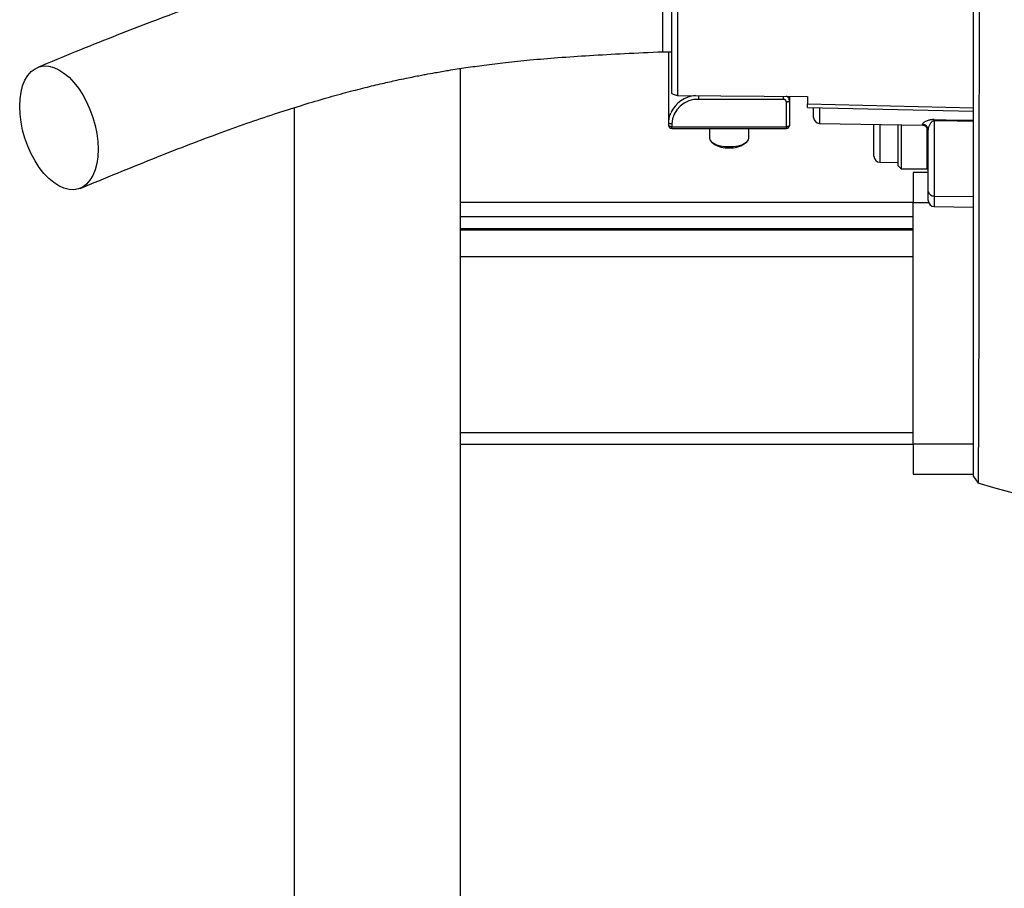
# Model space of a CAD drawing. Header units: millimetres. Extents: x 327 to 3469, y 673 to 2898.
# Tile 2 of 16: x 327 to 653, y 1366 to 1654. Entities that reach past the tile are written whole.
import ezdxf

# ---------------------------------------------------------------- set-up
doc = ezdxf.new("R2010")
doc.units = ezdxf.units.MM

msp = doc.modelspace()

# ---------------------------------------------------------------- linework, layer by layer
at = {"color": 7, "linetype": 'Continuous', "lineweight": 25}
for p, q in [((539.78, 1683.99), (539.78, 1643.48)), ((542.78, 1629.84), (542.78, 1661.56)), ((544.74, 1660.71), (544.74, 1628.99)), ((539.78, 1643.48), (542.78, 1643.48)), ((541.78, 1619.95), (541.78, 1643.48)), ((472.78, 693.48), (472.78, 1637.91)), ((544.74, 1628.99), (587.78, 1628.68)), ((579.78, 1627.68), (551.78, 1627.68)), ((581.78, 1628.72), (581.78, 1627.2)), ((587.78, 1628.68), (587.78, 1626.15)), ((417.78, 693.48), (417.78, 1624.95)), ((580.78, 1618.62), (580.78, 1626.77)), ((581.78, 1627.2), (581.78, 1619.04)), ((587.78, 1626.15), (642.78, 1624.88)), ((587.78, 1625), (587.78, 1626.15)), ((587.78, 1625), (642.78, 1623.72)), ((589.78, 1621.7), (589.78, 1624.95)), ((541.78, 1619.04), (541.78, 1619.95)), ((542.78, 1619.52), (542.78, 1618.62)), ((542.78, 1618.62), (580.78, 1618.62)), ((542.78, 1618.04), (580.78, 1618.04)), ((555.28, 1618.04), (555.28, 1614.78)), ((568.28, 1614.78), (568.28, 1618.04)), ((591.74, 1619.7), (625.81, 1619.1)), ((609.78, 1608.87), (609.78, 1619.38)), ((617.78, 1605.62), (617.78, 1619.24)), ((618.78, 1619.23), (618.78, 1604.62)), ((629.74, 1620.62), (629.74, 1595.66)), ((627.78, 1597.2), (627.78, 1617.44)), ((556.03, 1613.5), (556.74, 1612.93)), ((566.82, 1612.93), (567.53, 1613.5)), ((611.74, 1606.87), (617.78, 1606.77)), ((617.78, 1605.62), (618.78, 1604.62)), ((618.78, 1604.62), (627.38, 1604.62)), ((627.78, 1603.48), (622.78, 1603.48)), ((622.78, 1603.48), (622.78, 1593.48)), ((627.78, 1594.15), (627.78, 1597.2)), ((629.74, 1595.66), (642.78, 1595.49)), ((622.78, 1593.48), (472.78, 1593.48)), ((622.78, 1593.48), (627.89, 1593.48)), ((622.78, 1513.48), (622.78, 1593.48)), ((629.74, 1592.15), (642.78, 1591.92)), ((642.78, 1513.48), (642.78, 1591.92)), ((622.78, 1588.8), (472.78, 1588.8)), ((622.78, 1584.8), (472.78, 1584.8)), ((622.78, 1584.36), (472.78, 1584.36)), ((622.78, 1575.54), (472.78, 1575.54)), ((622.78, 1517.18), (472.78, 1517.18)), ((472.78, 1513.48), (622.78, 1513.48)), ((622.78, 1513.48), (622.78, 1503.48)), ((642.78, 1513.48), (622.78, 1513.48)), ((642.78, 1503.48), (642.78, 1513.48)), ((622.78, 1503.48), (642.78, 1503.48)), ((642.78, 1502.76), (642.78, 1503.31)), ((642.78, 1502.76), (644.28, 1500.53))]:
    msp.add_line(p, q, dxfattribs=at)
at = {"color": 1, "linetype": 'Continuous', "lineweight": 25}
for p, q in [((551.78, 1627.68), (551.78, 1628.94)), ((579.78, 1627.68), (579.78, 1628.74)), ((591.74, 1624.91), (591.74, 1619.7)), ((542.78, 1618.04), (542.78, 1618.62)), ((580.78, 1618.04), (580.78, 1618.62)), ((611.74, 1619.35), (611.74, 1606.87)), ((625.81, 1619.1), (625.81, 1619.43)), ((627.38, 1604.62), (627.38, 1618.3)), ((629.74, 1595.66), (629.74, 1592.15))]:
    msp.add_line(p, q, dxfattribs=at)
at = {"color": 7, "linetype": 'Continuous', "lineweight": 25, "flags": 128}
for points in [[(644.63, 1668.93), (644.6, 1652.72), (644.57, 1636.96), (644.54, 1621.7), (644.52, 1607.19), (644.5, 1593.45), (644.49, 1580.48), (644.49, 1568.29), (644.48, 1556.89), (644.47, 1546.48), (644.45, 1537.09), (644.43, 1528.71), (644.4, 1521.34), (644.37, 1515.01), (644.34, 1509.81), (644.32, 1505.77), (644.3, 1502.87), (644.29, 1501.12), (644.28, 1500.53), (644.28, 1500.53)], [(352.75, 1611.13), (352.64, 1608.68), (352.31, 1606.39), (351.77, 1604.3), (351.02, 1602.46), (350.07, 1600.88), (348.95, 1599.6), (347.68, 1598.64), (346.27, 1598.01), (344.75, 1597.73), (343.14, 1597.8), (341.47, 1598.22), (339.78, 1598.99), (338.09, 1600.08), (336.42, 1601.48), (334.81, 1603.17), (333.29, 1605.12), (331.88, 1607.29), (330.61, 1609.66), (329.49, 1612.16), (328.54, 1614.77), (327.79, 1617.44), (327.25, 1620.13), (326.92, 1622.78), (326.8, 1625.36), (326.92, 1627.81), (327.25, 1630.1), (327.79, 1632.19), (328.54, 1634.03), (329.49, 1635.61), (330.61, 1636.89), (331.88, 1637.85), (333.29, 1638.48), (334.81, 1638.76), (336.42, 1638.69), (338.09, 1638.27), (339.78, 1637.5), (341.47, 1636.41), (343.14, 1635.01), (344.75, 1633.32), (346.27, 1631.37), (347.68, 1629.19), (348.95, 1626.83), (350.07, 1624.33), (351.02, 1621.71), (351.77, 1619.04), (352.31, 1616.36), (352.64, 1613.71), (352.75, 1611.13)], [(544.74, 1628.99), (544.36, 1629.01), (543.99, 1629.06), (543.65, 1629.14), (543.35, 1629.25), (543.11, 1629.37), (542.93, 1629.52), (542.82, 1629.68), (542.78, 1629.84)], [(581.78, 1627.2), (581.76, 1627.11), (581.7, 1627.03), (581.61, 1626.96), (581.49, 1626.9), (581.34, 1626.84), (581.16, 1626.81), (580.97, 1626.78), (580.78, 1626.77)], [(541.78, 1619.95), (541.97, 1621.71), (542.48, 1623.27)], [(629.74, 1621.01), (633.74, 1620.94), (642.78, 1620.8)], [(542.78, 1619.52), (542.58, 1619.53), (542.4, 1619.56), (542.22, 1619.59), (542.07, 1619.65), (541.95, 1619.71), (541.86, 1619.78), (541.8, 1619.86), (541.78, 1619.95)], [(542.78, 1618.62), (542.58, 1618.62), (542.4, 1618.65), (542.22, 1618.69), (542.07, 1618.74), (541.95, 1618.8), (541.86, 1618.88), (541.8, 1618.96), (541.78, 1619.04)], [(581.78, 1619.04), (581.76, 1618.96), (581.7, 1618.88), (581.61, 1618.8), (581.49, 1618.74), (581.34, 1618.69), (581.16, 1618.65), (580.97, 1618.62), (580.78, 1618.62)], [(642.78, 1620.42), (637.28, 1620.51), (629.74, 1620.62)], [(555.28, 1614.78), (555.38, 1614.3), (555.81, 1613.69), (556.57, 1613.14), (557.6, 1612.67), (558.86, 1612.32), (560.28, 1612.1), (561.78, 1612.03)], [(561.78, 1612.03), (563.28, 1612.1), (564.7, 1612.32), (565.96, 1612.67), (566.99, 1613.14), (567.75, 1613.69), (568.18, 1614.3), (568.28, 1614.78)]]:
    msp.add_lwpolyline(points, dxfattribs=at)
at = {"color": 1, "linetype": 'Continuous', "lineweight": 25}
for centre, radius, start, end in [((551.48, 1619.04), 9.95, 94.7869, 154.8005), ((579.99, 1627.15), 1.8, 1.332, 61.2322)]:
    msp.add_arc(centre, radius, start, end, dxfattribs=at)
at = {"color": 7, "linetype": 'Continuous', "lineweight": 25}
for centre, radius, start, end in [((551.38, 1619.08), 8.61, 87.3247, 177.0479), ((579.82, 1626.72), 0.957, 2.9521, 92.6753), ((591.78, 1621.7), 2, 180, 269), ((605.3, 1620.82), 24.44, 359.5528, 0.4472), ((542.78, 1619.04), 1, 180, 270), ((580.78, 1619.04), 1, 270, 0), ((625.79, 1617.44), 1.99, 0.2004, 89.2085), ((625.78, 1617.1), 2, 360, 89), ((561.15, 1619.68), 8.07, 236.8796, 274.513), ((562.32, 1620.05), 8.42, 266.3135, 302.2939), ((611.78, 1608.87), 2, 180, 269), ((627.38, 1605.02), 0.4, 270, 360), ((627.8, 1609.09), 2.5, 269, 270), ((629.56, 1597.46), 1.8, 188.3936, 275.7313), ((629.78, 1594.15), 2, 180, 269)]:
    msp.add_arc(centre, radius, start, end, dxfattribs=at)
for points, knots in [([(642.78, 1513.66), (642.78, 1514.78), (642.78, 1517.57), (642.78, 1523.27), (642.78, 1530.55), (642.78, 1538.89), (642.78, 1548.24), (642.78, 1558.56), (642.78, 1569.82), (642.78, 1581.94), (642.78, 1594.85), (642.78, 1608.5), (642.78, 1622.88), (642.78, 1637.92), (642.78, 1653.57), (642.78, 1669.73), (642.78, 1686.33), (642.78, 1703.29), (642.78, 1720.54), (642.78, 1738), (642.78, 1755.6), (642.78, 1773.3), (642.78, 1791.03), (642.78, 1808.71), (642.78, 1826.19), (642.78, 1843.41), (642.78, 1860.31), (642.78, 1876.86), (642.78, 1893.01), (642.78, 1908.68), (642.78, 1923.75), (642.78, 1938.16), (642.78, 1951.85), (642.78, 1964.79), (642.78, 1976.94), (642.78, 1988.21), (642.78, 1998.56), (642.78, 2007.96), (642.78, 2016.37), (642.78, 2023.67), (642.78, 2029.39), (642.78, 2032.18), (642.78, 2033.31)], [0, 0, 0, 0, 0.017294, 0.042759, 0.068113, 0.093409, 0.118756, 0.14425, 0.169688, 0.195178, 0.22052, 0.245819, 0.271185, 0.296627, 0.322031, 0.34751, 0.372939, 0.398323, 0.423771, 0.449136, 0.474459, 0.499848, 0.525361, 0.550796, 0.576263, 0.601604, 0.62689, 0.652229, 0.67769, 0.703121, 0.728631, 0.754005, 0.779339, 0.804739, 0.830175, 0.855544, 0.880955, 0.906432, 0.93184, 0.95729, 0.982657, 1, 1, 1, 1]), ([(539.78, 1685.98), (535.53, 1685.79), (527.34, 1685.42), (515.56, 1684.8), (504.77, 1684.1), (494.96, 1683.3), (486.16, 1682.43), (478.39, 1681.53), (471.67, 1680.64), (466.15, 1679.84), (461.75, 1679.14), (458.39, 1678.58), (455.77, 1678.11), (453.47, 1677.69), (451.04, 1677.23), (448.1, 1676.66), (444.15, 1675.84), (439.07, 1674.73), (432.78, 1673.25), (425.68, 1671.44), (417.82, 1669.28), (409.24, 1666.76), (400, 1663.85), (390.16, 1660.55), (379.74, 1656.85), (368.79, 1652.75), (357.3, 1648.26), (345.23, 1643.4), (337, 1640.03), (332.76, 1638.29)], [0, 0, 0, 0, 0.053307, 0.102562, 0.147883, 0.189353, 0.226936, 0.260412, 0.289613, 0.314447, 0.332993, 0.347977, 0.359404, 0.368198, 0.378971, 0.392349, 0.408325, 0.433491, 0.463182, 0.497374, 0.536033, 0.579104, 0.626531, 0.678281, 0.734297, 0.794488, 0.858791, 0.92726, 1, 1, 1, 1]), ([(346.8, 1598.2), (350.92, 1599.89), (358.9, 1603.17), (370.56, 1607.89), (381.58, 1612.23), (391.97, 1616.16), (401.75, 1619.68), (410.92, 1622.8), (419.46, 1625.52), (427.34, 1627.87), (434.52, 1629.87), (440.96, 1631.54), (446.62, 1632.9), (451.16, 1633.92), (454.67, 1634.67), (457.25, 1635.19), (459.38, 1635.61), (461.7, 1636.05), (464.82, 1636.62), (469.28, 1637.38), (474.68, 1638.22), (480.96, 1639.09), (488.02, 1639.95), (496.17, 1640.8), (505.46, 1641.58), (515.9, 1642.27), (527.46, 1642.9), (535.56, 1643.28), (539.78, 1643.48)], [0, 0, 0, 0, 0.07635, 0.147885, 0.214508, 0.276195, 0.332989, 0.384966, 0.432209, 0.474801, 0.512763, 0.546097, 0.57483, 0.599, 0.614158, 0.626788, 0.6369, 0.645258, 0.660571, 0.681697, 0.708652, 0.736439, 0.76863, 0.805354, 0.846789, 0.893052, 0.944159, 1, 1, 1, 1]), ([(629.74, 1621.01), (629.54, 1621.01), (629.34, 1621), (628.97, 1620.97), (628.79, 1620.94), (628.46, 1620.88), (628.31, 1620.85), (628.03, 1620.77), (627.9, 1620.74), (627.54, 1620.62), (627.33, 1620.53), (626.97, 1620.37), (626.81, 1620.28), (626.52, 1620.12), (626.4, 1620.05), (626.19, 1619.9), (626.1, 1619.83), (625.89, 1619.64), (625.81, 1619.52), (625.81, 1619.43)], [0, 0, 0, 0, 0.0625, 0.0625, 0.125, 0.125, 0.1875, 0.1875, 0.25, 0.25, 0.375, 0.375, 0.5, 0.5, 0.625, 0.625, 0.75, 0.75, 1, 1, 1, 1]), ([(627.78, 1617.44), (627.78, 1617.7), (627.81, 1617.96), (627.93, 1618.49), (628.02, 1618.77), (628.2, 1619.2), (628.27, 1619.34), (628.43, 1619.63), (628.52, 1619.77), (628.68, 1619.98), (628.73, 1620.06), (628.86, 1620.2), (628.93, 1620.27), (629.1, 1620.4), (629.19, 1620.47), (629.36, 1620.55), (629.43, 1620.58), (629.58, 1620.61), (629.66, 1620.63), (629.74, 1620.62)], [0, 0, 0, 0, 0.25, 0.25, 0.5, 0.5, 0.625, 0.625, 0.75, 0.75, 0.8125, 0.8125, 0.875, 0.875, 0.9375, 0.9375, 0.96875, 0.96875, 1, 1, 1, 1])]:
    msp.add_open_spline(points, degree=3, knots=knots, dxfattribs=at)
msp.add_open_spline([(816.16, 1474.83), (757.93, 1475.12), (700.05, 1483.78), (644.28, 1500.53)], degree=3, dxfattribs=at)

doc.saveas('drawing.dxf')
